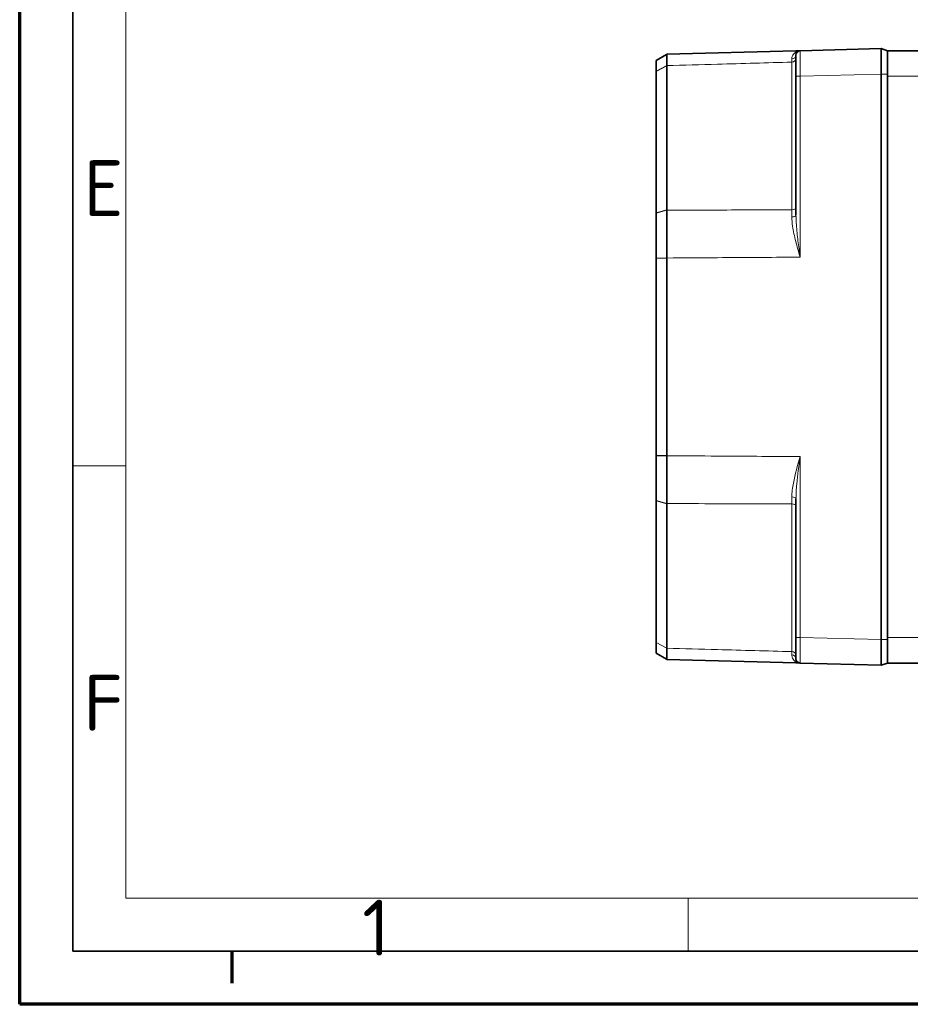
# Model space of a CAD drawing. Header units: millimetres. Extents: x 0 to 210, y 0 to 149.
# Tile 1 of 32: x 0 to 42, y 0 to 46. Entities that reach past the tile are written whole.
import ezdxf

# ---------------------------------------------------------------- set-up
doc = ezdxf.new("R2010")
doc.units = ezdxf.units.MM
doc.header["$LTSCALE"] = 0.5
for name, color, linetype, lineweight in [('Rahmen (ISO)', 7, 'Continuous', 70), ('Sichtbar (ISO)', 7, 'Continuous', 35), ('Sichtbar schmal (ISO)', 7, 'Continuous', 18)]:
    doc.layers.add(name, color=color, linetype=linetype, lineweight=lineweight)
doc.styles.add('Bezeichnungstext (ISO)', font='isocpeur.ttf')

# ---------------------------------------------------------------- blocks, each defined once
blk = doc.blocks.new('Ränder Basler-A3')
at = {"layer": 'Rahmen (ISO)'}
for p, q in [((-0.161, 0), (-0.161, 297)), ((19.839, 2), (19.839, 5)), ((419.839, 0), (-0.161, 0))]:
    blk.add_line(p, q, dxfattribs=at)
at = {"layer": 'Rahmen (ISO)', "color": 7, "linetype": 'Continuous', "lineweight": 35}
for p, q in [((4.839, 5), (4.839, 292)), ((414.839, 5), (4.839, 5))]:
    blk.add_line(p, q, dxfattribs=at)
at = {"layer": 'Rahmen (ISO)', "color": 7, "linetype": 'Continuous', "lineweight": 18}
for p, q in [((9.839, 10), (9.839, 287)), ((9.839, 50.666), (4.839, 50.666)), ((226.839, 10), (9.839, 10)), ((62.728, 10), (62.728, 5))]:
    blk.add_line(p, q, dxfattribs=at)
at = {"layer": 'Rahmen (ISO)', "char_height": 5.25, "attachment_point": 4, "style": 'Bezeichnungstext (ISO)'}
for s, insert in [('\\fISOCPEUR|b0|i0;E', (5.845, 76.773)), ('\\fISOCPEUR|b0|i0;F', (5.834, 28.355)), ('\\fISOCPEUR|b0|i0;1', (32.059, 7.211))]:
    blk.add_mtext(s, dxfattribs=dict(at, insert=insert))

msp = doc.modelspace()

# ---------------------------------------------------------------- linework, layer by layer
at = {"layer": 'Sichtbar (ISO)'}
for p, q in [((40.4348, 44.954), (36.6296, 44.8544)), ((40.4348, 44.954), (40.4348, 43.754)), ((40.7348, 44.854), (40.4348, 44.954)), ((30.3415, 44.6765), (29.8648, 44.3887)), ((30.3415, 44.6765), (30.3643, 44.6903)), ((36.4348, 44.8493), (30.3643, 44.6903)), ((36.6296, 44.8544), (36.4348, 44.8493)), ((36.4348, 44.6544), (36.4348, 43.6544)), ((40.7348, 44.854), (40.7348, 43.754)), ((40.7348, 44.854), (70.0848, 44.854)), ((29.8648, 44.3887), (29.8648, 43.8868)), ((30.3643, 44.151), (30.3643, 37.3634)), ((29.8648, 43.8868), (29.8648, 43.8817)), ((29.8648, 37.2276), (29.8648, 43.8817)), ((36.4348, 43.6544), (36.4348, 37.1161)), ((40.4348, 43.754), (40.4348, 17.154)), ((40.7348, 43.754), (40.7348, 43.654)), ((40.7348, 43.654), (40.7348, 17.254)), ((29.8648, 37.2276), (29.8648, 37.2175)), ((29.8648, 37.2175), (29.8648, 35.1045)), ((29.8648, 35.1045), (29.8648, 35.0969)), ((29.8648, 35.0969), (29.8648, 25.8111)), ((30.3643, 25.8111), (30.3643, 35.0969)), ((29.8648, 25.8111), (29.8648, 25.8035)), ((29.8648, 25.8035), (29.8648, 23.6906)), ((29.8648, 23.6906), (29.8648, 23.6805)), ((29.8648, 17.0263), (29.8648, 23.6805)), ((36.4348, 23.792), (36.4348, 17.2537)), ((30.3643, 23.5446), (30.3643, 16.757)), ((36.4348, 17.2537), (36.4348, 16.2536)), ((40.4348, 17.154), (40.4348, 15.954)), ((40.7348, 17.254), (40.7348, 17.154)), ((40.7348, 17.154), (40.7348, 16.054)), ((29.8648, 17.0263), (29.8648, 17.0212)), ((29.8648, 17.0212), (29.8648, 16.5193)), ((29.8648, 16.5193), (30.3415, 16.2315)), ((30.3643, 16.2177), (30.3415, 16.2315)), ((30.3643, 16.2177), (36.4348, 16.0588)), ((36.4348, 16.0588), (36.6296, 16.0537)), ((36.6281, 16.0537), (36.6296, 16.0537)), ((36.6296, 16.0537), (40.4348, 15.954)), ((40.4348, 15.954), (40.7348, 16.054)), ((70.0848, 16.054), (40.7348, 16.054))]:
    msp.add_line(p, q, dxfattribs=at)
for centre, start, end in [((36.6348, 44.6544), 91.5, 180), ((36.6348, 16.2536), 180, 268.5)]:
    msp.add_arc(centre, 0.2, start, end, dxfattribs=at)
for points, knots in [([(30.3643, 44.1564), (30.3643, 44.2428), (30.3643, 44.3192), (30.3643, 44.4526), (30.3643, 44.5091), (30.3643, 44.5546), (30.3643, 44.6), (30.3643, 44.6341), (30.3643, 44.6791), (30.3643, 44.6903), (30.3643, 44.6903)], [-0.23259052, -0.23259052, -0.23259052, -0.23259052, -0.17533829, -0.17533829, -0.1168922, -0.1168922, -0.1168922, -0.0584461, -0.0584461, -0.00081563, -0.00081563, -0.00081563, -0.00081563]), ([(30.3643, 44.151), (30.3643, 44.1519), (30.3643, 44.1528), (30.3643, 44.1546), (30.3643, 44.1555), (30.3643, 44.1564)], [-0.233784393, -0.233784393, -0.233784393, -0.233784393, -0.2331874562, -0.2331874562, -0.2325905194, -0.2325905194, -0.2325905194, -0.2325905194]), ([(30.3643, 37.3527), (30.3643, 37.3545), (30.3643, 37.3562), (30.3643, 37.3598), (30.3643, 37.3616), (30.3643, 37.3634)], [-0.0011938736, -0.0011938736, -0.0011938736, -0.0011938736, -0.0005969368, -0.0005969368, 0, 0, 0, 0]), ([(30.3643, 35.105), (30.3643, 35.2984), (30.3643, 35.4916), (30.3643, 35.878), (30.3643, 36.0712), (30.3643, 36.262), (30.3643, 36.4529), (30.3643, 36.6407), (30.3643, 37.0047), (30.3643, 37.1811), (30.3643, 37.3527)], [-0.23298083, -0.23298083, -0.23298083, -0.23298083, -0.17533829, -0.17533829, -0.1168922, -0.1168922, -0.1168922, -0.0584461, -0.0584461, -0.00119387, -0.00119387, -0.00119387, -0.00119387]), ([(30.3643, 35.0969), (30.3643, 35.0983), (30.3643, 35.0996), (30.3643, 35.1023), (30.3643, 35.1037), (30.3643, 35.105)], [-0.23378439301, -0.23378439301, -0.23378439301, -0.23378439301, -0.23338261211, -0.23338261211, -0.23298083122, -0.23298083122, -0.23298083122, -0.23298083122]), ([(30.3643, 25.803), (30.3643, 25.8044), (30.3643, 25.8057), (30.3643, 25.8084), (30.3643, 25.8098), (30.3643, 25.8111)], [-0.00080356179, -0.00080356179, -0.00080356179, -0.00080356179, -0.00040178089, -0.00040178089, 0, 0, 0, 0]), ([(30.3643, 23.5554), (30.3643, 23.727), (30.3643, 23.9033), (30.3643, 24.2673), (30.3643, 24.4552), (30.3643, 24.646), (30.3643, 24.8369), (30.3643, 25.0301), (30.3643, 25.4164), (30.3643, 25.6096), (30.3643, 25.803)], [-0.23259052, -0.23259052, -0.23259052, -0.23259052, -0.17533829, -0.17533829, -0.1168922, -0.1168922, -0.1168922, -0.0584461, -0.0584461, -0.00080356, -0.00080356, -0.00080356, -0.00080356]), ([(30.3643, 23.5446), (30.3643, 23.5464), (30.3643, 23.5482), (30.3643, 23.5518), (30.3643, 23.5536), (30.3643, 23.5554)], [-0.233784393, -0.233784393, -0.233784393, -0.233784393, -0.2331874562, -0.2331874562, -0.2325905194, -0.2325905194, -0.2325905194, -0.2325905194]), ([(30.3643, 16.7516), (30.3643, 16.7525), (30.3643, 16.7534), (30.3643, 16.7552), (30.3643, 16.7561), (30.3643, 16.757)], [-0.0011938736, -0.0011938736, -0.0011938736, -0.0011938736, -0.0005969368, -0.0005969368, 0, 0, 0, 0]), ([(30.3643, 16.2177), (30.3643, 16.2177), (30.3643, 16.2289), (30.3643, 16.274), (30.3643, 16.3081), (30.3643, 16.3535), (30.3643, 16.3989), (30.3643, 16.4555), (30.3643, 16.5888), (30.3643, 16.6652), (30.3643, 16.7516)], [-0.23296877, -0.23296877, -0.23296877, -0.23296877, -0.17533829, -0.17533829, -0.1168922, -0.1168922, -0.1168922, -0.0584461, -0.0584461, -0.00119387, -0.00119387, -0.00119387, -0.00119387])]:
    msp.add_open_spline(points, degree=3, knots=knots, dxfattribs=at)
at = {"layer": 'Sichtbar schmal (ISO)'}
for p, q in [((29.8648, 43.8868), (30.3643, 44.1564)), ((30.3643, 44.151), (29.8648, 43.8817)), ((36.24, 37.3735), (36.24, 44.3181)), ((36.6296, 43.6544), (36.4348, 43.6544)), ((36.6296, 43.6544), (40.4348, 43.754)), ((36.6296, 35.1438), (36.6296, 43.6544)), ((40.4348, 43.754), (40.7348, 43.754)), ((70.0848, 43.654), (40.7348, 43.654)), ((29.8648, 37.2276), (30.3643, 37.3634)), ((30.3643, 37.3527), (29.8648, 37.2175)), ((29.8648, 35.1045), (30.3643, 35.105)), ((30.3643, 35.0969), (29.8648, 35.0969)), ((29.8648, 25.8111), (30.3643, 25.8111)), ((30.3643, 25.803), (29.8648, 25.8035)), ((36.6296, 17.2537), (36.6296, 25.7642)), ((29.8648, 23.6906), (30.3643, 23.5554)), ((30.3643, 23.5446), (29.8648, 23.6805)), ((36.24, 16.5899), (36.24, 23.5346)), ((36.6296, 17.2537), (36.4348, 17.2537)), ((40.4348, 17.154), (36.6296, 17.2537)), ((40.7348, 17.154), (40.4348, 17.154)), ((40.7348, 17.254), (70.0848, 17.254)), ((29.8648, 17.0263), (30.3643, 16.757)), ((30.3643, 16.7516), (29.8648, 17.0212))]:
    msp.add_line(p, q, dxfattribs=at)
for centre, ratio, start_param, end_param in [((36.2348, 44.497), 0.8947524, 4.7385689, 6.2831853), ((36.2348, 44.6544), 0.9250385, 4.7389501, 6.2831853), ((36.2348, 37.4627), 0.4465626, 4.7385689, 6.2831853), ((36.2348, 37.1161), 0.3798734, 4.7389501, 6.2831853), ((36.2348, 23.792), 0.3798734, 0, 1.5442352), ((36.2348, 23.4453), 0.4465626, 0, 1.5446164), ((36.2348, 16.411), 0.8947524, 0, 1.5446164), ((36.2348, 16.2536), 0.9250385, 0, 1.5442352)]:
    msp.add_ellipse(centre, major_axis=(0.2, 0), ratio=ratio, start_param=start_param, end_param=end_param, dxfattribs=at)
for points, knots in [([(36.2401, 44.4695), (36.2401, 44.4463), (36.2401, 44.4221), (36.2401, 44.3716), (36.24, 44.3454), (36.24, 44.3181)], [-0.038083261, -0.038083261, -0.038083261, -0.038083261, -0.019041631, -0.019041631, 0, 0, 0, 0]), ([(36.6296, 44.8544), (36.5098, 44.8512), (36.3892, 44.7967), (36.2696, 44.6306), (36.2401, 44.5571), (36.2401, 44.4695)], [-0.00105274, -0.00105274, -0.00105274, -0.00105274, 0.13330315, 0.13330315, 0.20524604, 0.20524604, 0.20524604, 0.20524604]), ([(36.6296, 43.6544), (36.6293, 43.7069), (36.6291, 43.7595), (36.6281, 44.0206), (36.6276, 44.2219), (36.6273, 44.5169), (36.6274, 44.6247), (36.6279, 44.764), (36.6282, 44.8074), (36.6289, 44.8467), (36.6292, 44.8544), (36.6296, 44.8544)], [-0.15708371, -0.15708371, -0.15708371, -0.15708371, -0.14394111, -0.14394111, -0.09123028, -0.09123028, -0.05068349, -0.05068349, -0.01949365, -0.01949365, 0, 0, 0, 0]), ([(30.3643, 44.1564), (31.1583, 44.1783), (31.9522, 44.2001), (32.7462, 44.222), (33.9108, 44.254), (35.0754, 44.2861), (36.24, 44.3181)], [-1.50758975, -1.50758975, -1.50758975, -1.50758975, -1.26932241, -1.26932241, -1.26932241, -0.91980895, -0.91980895, -0.91980895, -0.91980895]), ([(36.24, 37.3735), (35.0753, 37.3693), (33.9107, 37.3652), (32.746, 37.3611), (31.9521, 37.3583), (31.1582, 37.3555), (30.3643, 37.3527)], [-1.21797446, -1.21797446, -1.21797446, -1.21797446, -0.86844186, -0.86844186, -0.86844186, -0.63019366, -0.63019366, -0.63019366, -0.63019366]), ([(36.24, 37.3735), (36.24, 37.3188), (36.2401, 37.2637), (36.2401, 37.1526), (36.2401, 37.0966), (36.2401, 37.0401)], [-0.038083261, -0.038083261, -0.038083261, -0.038083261, -0.019041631, -0.019041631, 0, 0, 0, 0]), ([(36.6296, 35.1438), (36.5937, 35.4018), (36.5579, 35.6609), (36.4961, 36.167), (36.4694, 36.4149), (36.4416, 36.8144), (36.4348, 36.9667), (36.4348, 37.1161)], [-0.20629878, -0.20629878, -0.20629878, -0.20629878, -0.12597066, -0.12597066, -0.04845025, -0.04845025, 0, 0, 0, 0]), ([(36.2401, 37.0401), (36.2401, 36.8965), (36.2538, 36.75), (36.3093, 36.3659), (36.3627, 36.1276), (36.4864, 35.641), (36.558, 35.3919), (36.6296, 35.1438)], [0, 0, 0, 0, 0.04845025, 0.04845025, 0.12597066, 0.12597066, 0.20629878, 0.20629878, 0.20629878, 0.20629878]), ([(30.3643, 35.105), (31.1582, 35.1099), (31.9521, 35.1149), (32.746, 35.1198), (33.9756, 35.1274), (35.2052, 35.135), (36.4348, 35.1426)], [0.63019367, 0.63019367, 0.63019367, 0.63019367, 0.86844186, 0.86844186, 0.86844186, 1.23745797, 1.23745797, 1.23745797, 1.23745797]), ([(36.4348, 25.7654), (35.2052, 25.773), (33.9756, 25.7806), (32.746, 25.7882), (31.9521, 25.7932), (31.1582, 25.7981), (30.3643, 25.803)], [0.90032544, 0.90032544, 0.90032544, 0.90032544, 1.26934154, 1.26934154, 1.26934154, 1.50758974, 1.50758974, 1.50758974, 1.50758974]), ([(36.6296, 25.7642), (36.5098, 25.3493), (36.3892, 24.9335), (36.2696, 24.3007), (36.2401, 24.0812), (36.2401, 23.8679)], [-0.00105274, -0.00105274, -0.00105274, -0.00105274, 0.13330315, 0.13330315, 0.20524604, 0.20524604, 0.20524604, 0.20524604]), ([(36.4348, 23.792), (36.4348, 24.0138), (36.4495, 24.2421), (36.5093, 24.9003), (36.5696, 25.3327), (36.6296, 25.7642)], [-0.20524604, -0.20524604, -0.20524604, -0.20524604, -0.13330315, -0.13330315, 0.00105274, 0.00105274, 0.00105274, 0.00105274]), ([(36.2401, 23.8679), (36.2401, 23.8114), (36.2401, 23.7554), (36.2401, 23.6443), (36.24, 23.5892), (36.24, 23.5346)], [-0.038083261, -0.038083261, -0.038083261, -0.038083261, -0.019041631, -0.019041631, 0, 0, 0, 0]), ([(30.3643, 23.5554), (31.1582, 23.5526), (31.9521, 23.5497), (32.746, 23.5469), (33.9107, 23.5428), (35.0753, 23.5387), (36.24, 23.5346)], [-1.50758975, -1.50758975, -1.50758975, -1.50758975, -1.26934154, -1.26934154, -1.26934154, -0.91980895, -0.91980895, -0.91980895, -0.91980895]), ([(36.6296, 16.0537), (36.6293, 16.0537), (36.6291, 16.0571), (36.6281, 16.0917), (36.6276, 16.1756), (36.6273, 16.4039), (36.6274, 16.5294), (36.6279, 16.7803), (36.6282, 16.8988), (36.6289, 17.0977), (36.6292, 17.1757), (36.6296, 17.2537)], [-0.15708371, -0.15708371, -0.15708371, -0.15708371, -0.14394111, -0.14394111, -0.09123028, -0.09123028, -0.05068349, -0.05068349, -0.01949365, -0.01949365, 0, 0, 0, 0]), ([(36.24, 16.5899), (35.0754, 16.6219), (33.9108, 16.654), (32.7462, 16.686), (31.9522, 16.7079), (31.1583, 16.7297), (30.3643, 16.7516)], [-1.21797446, -1.21797446, -1.21797446, -1.21797446, -0.86846107, -0.86846107, -0.86846107, -0.63019366, -0.63019366, -0.63019366, -0.63019366]), ([(36.24, 16.5899), (36.24, 16.5627), (36.2401, 16.5364), (36.2401, 16.4859), (36.2401, 16.4617), (36.2401, 16.4385)], [-0.038083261, -0.038083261, -0.038083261, -0.038083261, -0.019041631, -0.019041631, 0, 0, 0, 0]), ([(36.2401, 16.4385), (36.2401, 16.3795), (36.2538, 16.3269), (36.3093, 16.2079), (36.3627, 16.1528), (36.4864, 16.076), (36.558, 16.0555), (36.6296, 16.0537)], [0, 0, 0, 0, 0.04845025, 0.04845025, 0.12597066, 0.12597066, 0.20629878, 0.20629878, 0.20629878, 0.20629878])]:
    msp.add_open_spline(points, degree=3, knots=knots, dxfattribs=at)
for points in [[(36.4348, 35.1426), (36.4997, 35.143), (36.5646, 35.1434), (36.6296, 35.1438)], [(36.6296, 25.7642), (36.5646, 25.7646), (36.4997, 25.765), (36.4348, 25.7654)]]:
    msp.add_open_spline(points, degree=3, dxfattribs=at)

# ---------------------------------------------------------------- block references
at = {"xscale": 0.5, "yscale": 0.5, "zscale": 0.5}
msp.add_blockref('Ränder Basler-A3', (0, 0), dxfattribs=at)

doc.saveas('drawing.dxf')
